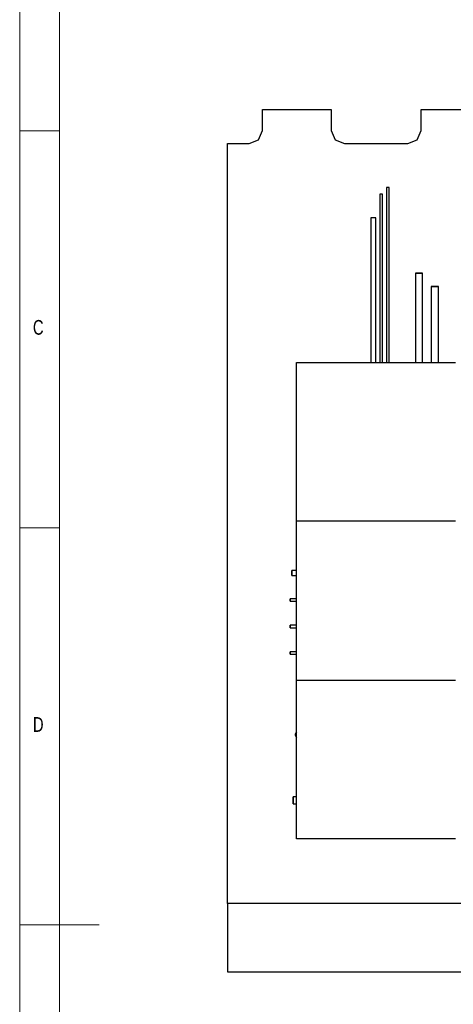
# Model space of a CAD drawing. Header units: millimetres. Extents: x 5 to 589, y 5 to 415.
# Tile 9 of 96: x 5 to 60, y 200 to 324. Entities that reach past the tile are written whole.
import ezdxf

# ---------------------------------------------------------------- set-up
doc = ezdxf.new("R2010")
doc.units = ezdxf.units.MM
doc.layers.add('NOTES', color=6, linetype='Continuous')
doc.layers.add('TRAIT-FORT', color=4, linetype='Continuous', lineweight=25)
doc.styles.add('SLDTEXTSTYLE0', font='TXT', dxfattribs={"width": 0.75})

msp = doc.modelspace()

# ---------------------------------------------------------------- linework, layer by layer
at = {"color": 7, "linetype": 'Continuous', "lineweight": 18}
for p, q in [((5, 415), (5, 5)), ((10, 410), (10, 10)), ((5, 310), (10, 310)), ((10, 260), (5, 260)), ((5, 210), (15, 210))]:
    msp.add_line(p, q, dxfattribs=at)
at = {"layer": 'TRAIT-FORT', "color": 4, "linetype": 'Continuous', "lineweight": 25}
for p, q in [((35.55194, 312.66437), (44.2186, 312.66437)), ((35.55194, 310.03863), (35.55194, 312.66437)), ((44.2186, 312.66437), (44.2186, 310.03863)), ((55.55194, 310.03863), (55.55194, 312.66437)), ((55.55194, 312.66437), (64.2186, 312.66437)), ((35.06378, 308.86011), (35.55194, 310.03863)), ((44.2186, 310.03863), (44.70676, 308.86011)), ((55.06378, 308.86011), (55.55194, 310.03863)), ((33.88527, 308.37196), (35.06378, 308.86011)), ((44.70676, 308.86011), (45.88527, 308.37196)), ((53.88527, 308.37196), (55.06378, 308.86011)), ((31.1606, 308.37196), (33.88527, 308.37196)), ((31.1606, 212.70529), (31.1606, 308.37196)), ((45.88527, 308.37196), (53.88527, 308.37196)), ((51.19325, 302.85445), (51.19325, 280.83863)), ((51.51058, 280.83863), (51.51058, 302.85445)), ((50.35992, 302.02112), (50.35992, 280.83863)), ((50.67725, 280.83863), (50.67725, 302.02112)), ((49.2118, 299.01861), (49.2118, 280.83863)), ((49.8468, 299.01861), (49.2118, 299.01861)), ((49.8468, 280.83863), (49.8468, 299.01861)), ((54.82895, 292.06908), (54.82895, 280.83863)), ((55.27728, 292.06908), (54.82895, 292.06908)), ((55.72561, 292.06908), (55.27728, 292.06908)), ((55.72561, 280.83863), (55.72561, 292.06908)), ((56.82895, 290.40241), (56.82895, 280.83863)), ((57.72561, 290.40241), (56.82895, 290.40241)), ((57.72561, 280.83863), (57.72561, 290.40241)), ((39.85194, 260.83863), (39.85194, 280.83863)), ((39.85194, 280.83863), (59.85194, 280.83863)), ((59.85194, 260.83863), (39.85194, 260.83863)), ((39.85194, 240.83863), (39.85194, 260.83863)), ((39.85194, 254.62576), (39.28486, 254.62576)), ((39.28486, 254.62576), (39.28486, 253.99076)), ((39.28486, 253.99076), (39.85194, 253.99076)), ((39.85194, 251.06928), (39.06925, 251.06928)), ((39.06925, 251.06928), (39.06925, 250.75194)), ((39.06925, 250.75194), (39.85194, 250.75194)), ((39.85194, 247.73594), (39.06925, 247.73594)), ((39.06925, 247.73594), (39.06925, 247.41861)), ((39.06925, 247.41861), (39.85194, 247.41861)), ((39.85194, 244.40261), (39.06925, 244.40261)), ((39.06925, 244.40261), (39.06925, 244.08528)), ((39.06925, 244.08528), (39.85194, 244.08528)), ((39.85194, 240.83863), (59.85194, 240.83863)), ((39.85194, 220.83863), (39.85194, 240.83863)), ((39.85194, 226.12871), (39.4264, 226.1287)), ((39.42642, 225.23204), (39.85194, 225.23204)), ((59.85194, 220.83863), (39.85194, 220.83863)), ((227.66346, 212.70529), (31.1606, 212.70529)), ((31.1606, 212.70529), (31.1606, 204.11058)), ((31.1606, 204.11058), (227.66346, 204.11058))]:
    msp.add_line(p, q, dxfattribs=at)
at = {"layer": 'TRAIT-FORT', "color": 4, "linetype": 'Continuous', "lineweight": 25, "flags": 128}
for points in [[(51.51058, 302.85445), (51.51021, 302.85445), (51.50142, 302.85445), (51.48154, 302.85445), (51.45205, 302.85445), (51.41513, 302.85445), (51.37352, 302.85445), (51.33031, 302.85445), (51.2887, 302.85445), (51.25178, 302.85445), (51.22229, 302.85445), (51.20241, 302.85445), (51.19362, 302.85445), (51.19325, 302.85445)], [(50.67725, 302.02112), (50.67688, 302.02112), (50.66809, 302.02112), (50.64821, 302.02112), (50.61872, 302.02112), (50.5818, 302.02112), (50.54019, 302.02112), (50.49698, 302.02112), (50.45537, 302.02112), (50.41845, 302.02112), (50.38896, 302.02112), (50.36908, 302.02112), (50.36029, 302.02112), (50.35992, 302.02112)], [(39.42649, 225.68037), (39.42649, 225.60658), (39.42649, 225.5348), (39.42649, 225.46699), (39.42648, 225.405), (39.42647, 225.35052), (39.42646, 225.30504), (39.42645, 225.2698), (39.42644, 225.24576), (39.42642, 225.23357), (39.42641, 225.23357), (39.42639, 225.24576), (39.42638, 225.2698), (39.42637, 225.30504), (39.42636, 225.35052), (39.42635, 225.405), (39.42634, 225.46699), (39.42633, 225.5348), (39.42633, 225.60658), (39.42632, 225.68037), (39.42632, 225.75416), (39.42633, 225.82594), (39.42633, 225.89375), (39.42634, 225.95574), (39.42634, 226.01022), (39.42636, 226.0557), (39.42637, 226.09094), (39.42638, 226.11498), (39.42639, 226.12717), (39.42641, 226.12717), (39.42642, 226.11498), (39.42644, 226.09094), (39.42645, 226.0557), (39.42646, 226.01022), (39.42647, 225.95574), (39.42648, 225.89375), (39.42649, 225.82594), (39.42649, 225.75416), (39.42649, 225.68037)]]:
    msp.add_lwpolyline(points, dxfattribs=at)
at = {"layer": 'TRAIT-FORT', "color": 4, "linetype": 'Continuous', "lineweight": 25}
for start, end in [(136.5250899, 223.4749101), (136.5250899, 180), (180, 223.4749101)]:
    msp.add_arc((40.17728, 233.95857), 0.44833, start, end, dxfattribs=at)
for points, knots in [([(51.51058, 302.85445), (51.50846, 302.85445), (51.5052, 302.85445), (51.48542, 302.85445), (51.46494, 302.85445), (51.43952, 302.85445), (51.40258, 302.85445), (51.35192, 302.85445), (51.30125, 302.85445), (51.26431, 302.85445), (51.23889, 302.85445), (51.21841, 302.85445), (51.19863, 302.85445), (51.19537, 302.85445), (51.19325, 302.85445)], [0, 0, 0, 0, 0.119728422, 0.18418033, 0.25, 0.31581967, 0.380271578, 0.5, 0.619728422, 0.68418033, 0.75, 0.81581967, 0.880271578, 1, 1, 1, 1]), ([(50.67725, 302.02112), (50.67513, 302.02112), (50.67187, 302.02112), (50.65208, 302.02112), (50.63161, 302.02112), (50.60619, 302.02112), (50.56925, 302.02112), (50.51858, 302.02112), (50.46792, 302.02112), (50.43098, 302.02112), (50.40556, 302.02112), (50.38508, 302.02112), (50.3653, 302.02112), (50.36204, 302.02112), (50.35992, 302.02112)], [0, 0, 0, 0, 0.119728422, 0.18418033, 0.25, 0.31581967, 0.380271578, 0.5, 0.619728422, 0.68418033, 0.75, 0.81581967, 0.880271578, 1, 1, 1, 1]), ([(49.8468, 299.01861), (49.84577, 299.01861), (49.84365, 299.01861), (49.82599, 299.01861), (49.7967, 299.01861), (49.7554, 299.01861), (49.70464, 299.01861), (49.64773, 299.01861), (49.58856, 299.01861), (49.5293, 299.01861), (49.47005, 299.01861), (49.41088, 299.01861), (49.35397, 299.01861), (49.30321, 299.01861), (49.26191, 299.01861), (49.23262, 299.01861), (49.21496, 299.01861), (49.21283, 299.01861), (49.2118, 299.01861)], [0, 0, 0, 0, 0.0582580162, 0.1200056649, 0.1843204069, 0.25, 0.3156795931, 0.3799943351, 0.4417419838, 0.5, 0.5582580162, 0.6200056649, 0.6843204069, 0.75, 0.8156795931, 0.8799943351, 0.9417419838, 1, 1, 1, 1]), ([(54.82895, 292.06908), (54.8304, 292.06908), (54.8334, 292.06908), (54.85834, 292.06908), (54.8997, 292.06908), (54.95802, 292.06908), (55.0297, 292.06908), (55.11005, 292.06908), (55.19361, 292.06908), (55.27728, 292.06908), (55.36095, 292.06908), (55.44451, 292.06908), (55.52486, 292.06908), (55.59654, 292.06908), (55.65486, 292.06908), (55.69622, 292.06908), (55.72116, 292.06908), (55.72416, 292.06908), (55.72561, 292.06908)], [0, 0, 0, 0, 0.058258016, 0.120005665, 0.184320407, 0.25, 0.315679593, 0.379994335, 0.441741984, 0.5, 0.558258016, 0.620005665, 0.684320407, 0.75, 0.815679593, 0.879994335, 0.941741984, 1, 1, 1, 1]), ([(56.82895, 290.40241), (56.8304, 290.40241), (56.8334, 290.40241), (56.85834, 290.40241), (56.8997, 290.40241), (56.95802, 290.40241), (57.0297, 290.40241), (57.11005, 290.40241), (57.19361, 290.40241), (57.27728, 290.40241), (57.36095, 290.40241), (57.44451, 290.40241), (57.52486, 290.40241), (57.59654, 290.40241), (57.65486, 290.40241), (57.69622, 290.40241), (57.72116, 290.40241), (57.72416, 290.40241), (57.72561, 290.40241)], [0, 0, 0, 0, 0.058258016, 0.120005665, 0.184320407, 0.25, 0.315679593, 0.379994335, 0.441741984, 0.5, 0.558258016, 0.620005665, 0.684320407, 0.75, 0.815679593, 0.879994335, 0.941741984, 1, 1, 1, 1]), ([(57.72561, 290.40241), (57.72416, 290.40241), (57.72116, 290.40241), (57.69622, 290.40241), (57.65486, 290.40241), (57.59654, 290.40241), (57.52486, 290.40241), (57.44451, 290.40241), (57.36095, 290.40241), (57.27728, 290.40241), (57.19361, 290.40241), (57.11005, 290.40241), (57.0297, 290.40241), (56.95802, 290.40241), (56.8997, 290.40241), (56.85834, 290.40241), (56.8334, 290.40241), (56.8304, 290.40241), (56.82895, 290.40241)], [0, 0, 0, 0, 0.058258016, 0.120005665, 0.184320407, 0.25, 0.315679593, 0.379994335, 0.441741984, 0.5, 0.558258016, 0.620005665, 0.684320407, 0.75, 0.815679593, 0.879994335, 0.941741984, 1, 1, 1, 1]), ([(39.28486, 253.99076), (39.28486, 253.99179), (39.28486, 253.99392), (39.28486, 254.01158), (39.28486, 254.04087), (39.28486, 254.08217), (39.28486, 254.13293), (39.28486, 254.18984), (39.28486, 254.24901), (39.28486, 254.30826), (39.28486, 254.36752), (39.28486, 254.42669), (39.28486, 254.4836), (39.28486, 254.53436), (39.28486, 254.57566), (39.28486, 254.60495), (39.28486, 254.62261), (39.28486, 254.62473), (39.28486, 254.62576)], [0, 0, 0, 0, 0.058258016, 0.120005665, 0.184320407, 0.25, 0.315679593, 0.379994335, 0.441741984, 0.5, 0.558258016, 0.620005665, 0.684320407, 0.75, 0.815679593, 0.879994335, 0.941741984, 1, 1, 1, 1]), ([(39.06925, 250.75194), (39.06925, 250.75406), (39.06925, 250.75732), (39.06925, 250.77711), (39.06925, 250.79759), (39.06925, 250.823), (39.06925, 250.85994), (39.06925, 250.91061), (39.06925, 250.96127), (39.06925, 250.99821), (39.06925, 251.02363), (39.06925, 251.04411), (39.06925, 251.0639), (39.06925, 251.06716), (39.06925, 251.06928)], [0, 0, 0, 0, 0.1197284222, 0.1841803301, 0.25, 0.3158196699, 0.3802715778, 0.5, 0.6197284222, 0.6841803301, 0.75, 0.8158196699, 0.8802715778, 1, 1, 1, 1]), ([(39.06925, 247.41861), (39.06925, 247.42073), (39.06925, 247.42399), (39.06925, 247.44377), (39.06925, 247.46425), (39.06925, 247.48967), (39.06925, 247.52661), (39.06925, 247.57728), (39.06925, 247.62794), (39.06925, 247.66488), (39.06925, 247.6903), (39.06925, 247.71078), (39.06925, 247.73056), (39.06925, 247.73382), (39.06925, 247.73594)], [0, 0, 0, 0, 0.119728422, 0.18418033, 0.25, 0.31581967, 0.380271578, 0.5, 0.619728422, 0.68418033, 0.75, 0.81581967, 0.880271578, 1, 1, 1, 1]), ([(39.06925, 244.08528), (39.06925, 244.08739), (39.06925, 244.09066), (39.06925, 244.11044), (39.06925, 244.13092), (39.06925, 244.15634), (39.06925, 244.19328), (39.06925, 244.24394), (39.06925, 244.29461), (39.06925, 244.33155), (39.06925, 244.35697), (39.06925, 244.37744), (39.06925, 244.39723), (39.06925, 244.40049), (39.06925, 244.40261)], [0, 0, 0, 0, 0.119728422, 0.18418033, 0.25, 0.31581967, 0.380271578, 0.5, 0.619728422, 0.68418033, 0.75, 0.81581967, 0.880271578, 1, 1, 1, 1]), ([(39.85194, 233.6518), (39.83443, 233.67165), (39.79691, 233.71419), (39.75836, 233.79154), (39.73406, 233.87485), (39.72647, 233.95857), (39.73406, 234.04229), (39.75836, 234.1256), (39.79691, 234.20295), (39.83443, 234.24549), (39.85194, 234.26534)], [0, 0, 0, 0, 0.116973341, 0.250622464, 0.378937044, 0.5, 0.621062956, 0.749377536, 0.883026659, 1, 1, 1, 1]), ([(39.85194, 234.26534), (39.83441, 234.24549), (39.79687, 234.20295), (39.75856, 234.1256), (39.73335, 234.04229), (39.73038, 233.98593), (39.72895, 233.95857)], [0, 0, 0, 0, 0.233946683, 0.501244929, 0.757874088, 1, 1, 1, 1]), ([(39.72895, 233.95857), (39.73038, 233.93121), (39.73335, 233.87485), (39.75856, 233.79154), (39.79687, 233.71419), (39.83441, 233.67165), (39.85194, 233.6518)], [0, 0, 0, 0, 0.242125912, 0.498755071, 0.766053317, 1, 1, 1, 1]), ([(39.42642, 225.23204), (39.42642, 225.23349), (39.42643, 225.23649), (39.42645, 225.26143), (39.42646, 225.30279), (39.42647, 225.36111), (39.42648, 225.43279), (39.42649, 225.51314), (39.42649, 225.5967), (39.42649, 225.68037), (39.42649, 225.76404), (39.42648, 225.8476), (39.42648, 225.92795), (39.42646, 225.99963), (39.42645, 226.05795), (39.42643, 226.09931), (39.42642, 226.12425), (39.42641, 226.12725), (39.4264, 226.1287)], [0, 0, 0, 0, 0.0582580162, 0.1200056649, 0.1843204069, 0.25, 0.3156795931, 0.3799943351, 0.4417419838, 0.5, 0.5582580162, 0.6200056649, 0.6843204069, 0.75, 0.8156795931, 0.8799943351, 0.9417419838, 1, 1, 1, 1])]:
    msp.add_open_spline(points, degree=3, knots=knots, dxfattribs=at)

# ---------------------------------------------------------------- texts
at = {"layer": 'NOTES', "color": 211, "char_height": 1.85208, "attachment_point": 1, "style": 'SLDTEXTSTYLE0'}
for s, insert in [('C', (6.66667, 286.16802)), ('D', (6.66667, 236.16802))]:
    msp.add_mtext(s, dxfattribs=dict(at, insert=insert))

doc.saveas('drawing.dxf')
